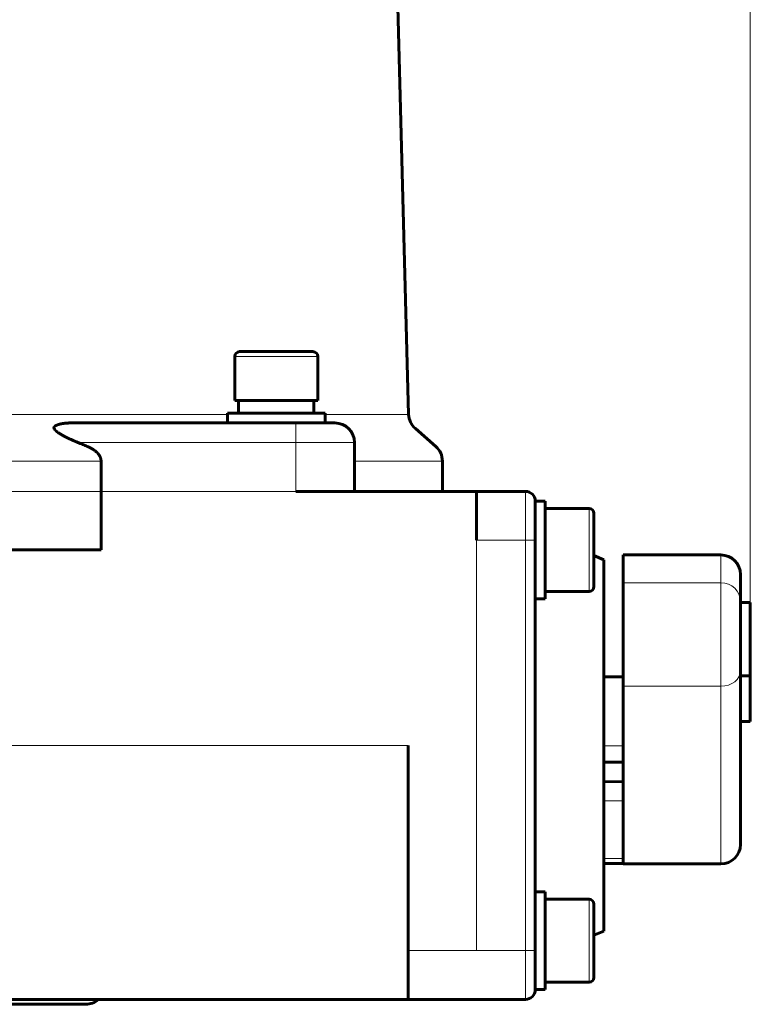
# Model space of a CAD drawing. Header units: millimetres. Extents: x -479 to -8, y -339 to 150.
# Tile 16 of 17: x -83 to -8, y -63 to 37. Entities that reach past the tile are written whole.
import ezdxf

# ---------------------------------------------------------------- set-up
doc = ezdxf.new("R2010")
doc.units = ezdxf.units.MM
doc.linetypes.add('K5LT_BASIC', pattern=[0])
doc.linetypes.add('K5LT_THIN', pattern=[0])
doc.styles.add('KDIMTEXTSTYLE', font='GOST_AU.SHX', dxfattribs={"width": 0.96, "oblique": 15, "height": 5})
doc.styles.add('KTEXTSTYLE', font='GOST_AU.SHX', dxfattribs={"width": 0.96, "height": 5})
doc.dimstyles.new('KDIMSTYLE (1.00)', dxfattribs={"dimtxt": 5, "dimasz": 1, "dimexe": 2, "dimexo": 0, "dimgap": 1, "dimtad": 1, "dimtxsty": 'KDIMTEXTSTYLE', "dimsah": 1, "dimcen": 0, "dimdle": 1, "dimadec": 0, "dimazin": 0, "dimtfac": 0.667, "dimtmove": 0, "dimatfit": 3, "dimfxl": 1, "dimtvp": 1, "dimtolj": 1, "dimtzin": 0, "dimarcsym": 0})

# ---------------------------------------------------------------- blocks, each defined once
blk = doc.blocks.new('D4')
for points in [[(-131.91, 141.57), (-126.91, 142.23), (-127.41, 141.57), (-126.91, 140.92)], [(-7.91, 141.57), (-12.91, 142.23), (-12.41, 141.57), (-12.91, 140.92)]]:
    blk.add_hatch(color=7).paths.add_polyline_path(points)
at = {"color": 7, "linetype": 'K5LT_THIN', "lineweight": 18}
for p, q in [((-131.91, 130.53), (-131.91, 143.57)), ((-7.91, -22.22), (-7.91, 143.57)), ((-131.91, 141.57), (-126.91, 142.23)), ((-126.91, 142.23), (-127.41, 141.57)), ((-12.41, 141.57), (-12.91, 142.23)), ((-12.91, 142.23), (-7.91, 141.57)), ((-126.91, 140.92), (-131.91, 141.57)), ((-7.91, 141.57), (-131.91, 141.57)), ((-127.41, 141.57), (-126.91, 140.92)), ((-7.91, 141.57), (-12.91, 140.92)), ((-12.91, 140.92), (-12.41, 141.57))]:
    blk.add_line(p, q, dxfattribs=at)
blk.add_wipeout([(-74.85, 142.57), (-74.85, 149.71), (-65.36, 149.71), (-65.36, 142.57)])
at = {"color": 7, "insert": (-74.85, 149.11), "char_height": 5, "attachment_point": 1, "style": 'KTEXTSTYLE'}
blk.add_mtext('\\H3.5;\\W0.965;\\Q15;\\Q15;\\H5.00;123', dxfattribs=at)
blk = doc.blocks.new('KDIMARROW_01')
blk.add_hatch(color=0).paths.add_polyline_path([(-5, -0.66), (0, 0), (-5, 0.66), (-4.5, 0)])
at = {"color": 0, "linetype": 'K5LT_THIN', "lineweight": 18}
for p, q in [((-4.5, 0), (-5, 0.66)), ((-5, 0.66), (0, 0)), ((0, 0), (-5, -0.66)), ((-5, -0.66), (-4.5, 0)), ((0, 0), (-1, 0))]:
    blk.add_line(p, q, dxfattribs=at)

msp = doc.modelspace()

# ---------------------------------------------------------------- linework, layer by layer
at = {"color": 150, "linetype": 'K5LT_BASIC', "lineweight": 60, "true_color": 0x0080ff}
for p, q in [((-45.282, 89.377), (-42.864, -2.955)), ((-52.659, 3.468), (-60.159, 3.468)), ((-54.409, 3.468), (-52.659, 3.468)), ((-60.659, 2.968), (-60.659, -1.532)), ((-52.159, 2.968), (-52.159, -1.532)), ((-52.159, -1.532), (-60.659, -1.532)), ((-60.259, -2.832), (-60.259, -1.532)), ((-52.559, -2.832), (-52.559, -1.532)), ((-61.409, -3.832), (-61.409, -2.832)), ((-51.409, -2.832), (-61.409, -2.832)), ((-51.409, -3.832), (-51.409, -2.832)), ((-54.409, -3.832), (-77.392, -3.832)), ((-50.409, -3.832), (-54.409, -3.832)), ((-42.181, -4.409), (-40.093, -6.234)), ((-48.409, -10.832), (-48.409, -5.832)), ((-74.335, -10.832), (-74.335, -7.74)), ((-39.409, -10.832), (-39.409, -7.74)), ((-74.335, -10.832), (-74.335, -16.832)), ((-35.909, -10.832), (-54.409, -10.832)), ((-30.909, -10.832), (-35.909, -10.832)), ((-35.909, -10.832), (-35.909, -15.832)), ((-29.909, -15.832), (-29.909, -11.832)), ((-28.909, -11.832), (-29.909, -11.832)), ((-28.909, -11.832), (-28.909, -21.832)), ((-24.409, -12.582), (-28.909, -12.582)), ((-23.909, -18.999), (-23.909, -13.082)), ((-23.909, -14.734), (-23.909, -13.082)), ((-29.909, -14.832), (-29.909, -13.296)), ((-29.909, -16.832), (-29.909, -15.832)), ((-29.909, -16.832), (-29.909, -15.832)), ((-74.335, -16.832), (-142.482, -16.832)), ((-29.909, -56.832), (-29.909, -16.832)), ((-29.909, -16.832), (-29.909, -16.832)), ((-29.909, -20.536), (-29.909, -16.832)), ((-22.909, -17.832), (-23.909, -17.403)), ((-22.909, -55.832), (-22.909, -17.832)), ((-20.909, -17.345), (-10.909, -17.345)), ((-20.909, -20.182), (-20.909, -17.345)), ((-23.909, -18.93), (-23.909, -20.582)), ((-8.909, -19.345), (-8.909, -22.221)), ((-24.409, -21.082), (-28.909, -21.082)), ((-20.909, -30.781), (-20.909, -20.182)), ((-28.909, -21.832), (-29.909, -21.832)), ((-8.909, -29.185), (-8.909, -22.119)), ((-8.909, -22.221), (-7.909, -22.221)), ((-7.909, -29.701), (-7.909, -22.221)), ((-8.909, -46.966), (-8.909, -29.185)), ((-22.909, -29.832), (-20.909, -29.832)), ((-8.909, -29.701), (-7.909, -29.701)), ((-7.909, -34.378), (-7.909, -29.701)), ((-20.909, -48.901), (-20.909, -30.781)), ((-8.909, -34.378), (-7.909, -34.378)), ((-42.909, -36.832), (-42.909, -57.832)), ((-20.909, -38.549), (-22.909, -38.539)), ((-22.909, -40.539), (-20.909, -40.549)), ((-20.909, -48.934), (-22.909, -48.934)), ((-20.909, -48.934), (-20.909, -48.901)), ((-20.909, -48.966), (-20.909, -48.934)), ((-20.909, -48.966), (-10.909, -48.966)), ((-28.909, -51.832), (-29.909, -51.832)), ((-28.909, -51.832), (-28.909, -59.931)), ((-29.909, -56.832), (-29.909, -53.128)), ((-24.409, -52.582), (-28.909, -52.582)), ((-23.909, -55.963), (-23.909, -53.082)), ((-22.909, -55.832), (-23.909, -56.261)), ((-23.909, -60.582), (-23.909, -55.963)), ((-29.909, -57.832), (-29.909, -56.832)), ((-29.909, -56.832), (-29.909, -56.832)), ((-42.909, -57.832), (-42.909, -62.832)), ((-29.909, -61.832), (-29.909, -57.832)), ((-23.909, -60.582), (-23.909, -59.078)), ((-28.909, -59.931), (-28.909, -61.832)), ((-24.409, -61.082), (-28.909, -61.082)), ((-28.909, -61.832), (-29.909, -61.832)), ((-42.909, -62.832), (-100.838, -62.832)), ((-92.88, -63.332), (-75.909, -63.332)), ((-42.909, -62.832), (-35.909, -62.832)), ((-35.909, -62.832), (-30.909, -62.832))]:
    msp.add_line(p, q, dxfattribs=at)
at = {"color": 7, "linetype": 'K5LT_THIN', "lineweight": 18}
for p, q in [((-60.659, 2.968), (-52.159, 2.968)), ((-155.409, -2.955), (-61.409, -2.955)), ((-51.409, -2.955), (-42.864, -2.955)), ((-54.409, -3.832), (-54.409, -5.832)), ((-76.716, -5.832), (-54.409, -5.832)), ((-54.409, -10.832), (-54.409, -5.832)), ((-54.409, -5.832), (-48.409, -5.832)), ((-142.482, -7.74), (-74.335, -7.74)), ((-48.409, -7.74), (-39.409, -7.74)), ((-142.482, -10.832), (-74.335, -10.832)), ((-54.409, -10.832), (-74.335, -10.832)), ((-30.909, -10.832), (-30.909, -15.832)), ((-24.409, -12.582), (-24.409, -19.287)), ((-35.909, -15.832), (-30.909, -15.832)), ((-35.909, -15.832), (-35.909, -57.832)), ((-29.909, -15.832), (-30.909, -15.832)), ((-30.909, -15.832), (-30.909, -57.832)), ((-10.909, -17.345), (-10.909, -20.182)), ((-24.409, -19.287), (-24.409, -21.082)), ((-20.909, -20.182), (-10.909, -20.182)), ((-10.909, -20.182), (-10.909, -30.781)), ((-20.909, -30.781), (-10.909, -30.781)), ((-10.909, -30.781), (-10.909, -48.966)), ((-42.909, -36.832), (-93.621, -36.832)), ((-20.909, -36.877), (-22.909, -36.877)), ((-22.909, -38.443), (-20.909, -38.443)), ((-22.909, -42.512), (-20.909, -42.512)), ((-20.909, -48.407), (-22.909, -48.407)), ((-22.909, -48.901), (-20.909, -48.901)), ((-20.909, -48.934), (-22.909, -48.934)), ((-24.409, -52.582), (-24.409, -55.847)), ((-24.409, -55.847), (-24.409, -60.966)), ((-35.909, -57.832), (-42.909, -57.832)), ((-30.909, -57.832), (-35.909, -57.832)), ((-30.909, -57.832), (-29.909, -57.832)), ((-30.909, -57.832), (-30.909, -62.832)), ((-24.409, -60.966), (-24.409, -61.082))]:
    msp.add_line(p, q, dxfattribs=at)
at = {"color": 150, "linetype": 'K5LT_BASIC', "lineweight": 60, "true_color": 0x0080ff}
for centre, radius, start, end in [((-60.159, 2.968), 0.5, 90, 180), ((-52.659, 2.968), 0.5, 0, 90), ((-40.865, -2.903), 2, 181.5, 228.84471), ((-50.409, -5.832), 2, 0, 90), ((-41.409, -7.74), 2, 0, 48.84471), ((-30.909, -11.832), 1, 0, 90), ((-24.409, -13.082), 0.5, 0, 90), ((-10.909, -19.345), 2, 0, 90), ((-24.409, -20.582), 0.5, 270, 0), ((-10.909, -46.966), 2, 270, 0), ((-24.409, -53.082), 0.5, 0, 90), ((-24.409, -60.582), 0.5, 270, 0), ((-30.909, -61.832), 1, 270, 0), ((-75.909, -61.332), 2, 270, 311.40962)]:
    msp.add_arc(centre, radius, start, end, dxfattribs=at)
at = {"color": 7, "linetype": 'K5LT_THIN', "lineweight": 18}
for centre, major_axis, ratio, start_param, end_param in [((-10.909, -22.119), (-2, 0), 0.9684696, 3.1415927, 4.712389), ((-10.909, -29.185), (2, 0), 0.7979437, 4.712389, 6.2831853)]:
    msp.add_ellipse(centre, major_axis=major_axis, ratio=ratio, start_param=start_param, end_param=end_param, dxfattribs=at)
at = {"color": 150, "linetype": 'K5LT_BASIC', "lineweight": 60, "true_color": 0x0080ff}
for points, knots in [([(-79.132, -4.409), (-79.133, -4.408), (-79.134, -4.405), (-79.136, -4.402), (-79.138, -4.396), (-79.141, -4.389), (-79.145, -4.379), (-79.149, -4.365), (-79.152, -4.351), (-79.153, -4.34), (-79.153, -4.332), (-79.153, -4.326), (-79.153, -4.32), (-79.152, -4.31), (-79.149, -4.297), (-79.144, -4.279), (-79.136, -4.259), (-79.125, -4.241), (-79.115, -4.226), (-79.104, -4.212), (-79.091, -4.197), (-79.074, -4.181), (-79.054, -4.163), (-79.036, -4.149), (-79.02, -4.138), (-79.008, -4.13), (-78.997, -4.123), (-78.987, -4.116), (-78.976, -4.11), (-78.966, -4.104), (-78.955, -4.098), (-78.945, -4.092), (-78.933, -4.086), (-78.921, -4.08), (-78.909, -4.074), (-78.895, -4.067), (-78.88, -4.061), (-78.864, -4.054), (-78.847, -4.046), (-78.83, -4.039), (-78.81, -4.032), (-78.789, -4.024), (-78.767, -4.015), (-78.738, -4.005), (-78.703, -3.994), (-78.661, -3.981), (-78.619, -3.969), (-78.577, -3.958), (-78.536, -3.948), (-78.492, -3.938), (-78.446, -3.928), (-78.397, -3.918), (-78.341, -3.907), (-78.277, -3.897), (-78.206, -3.886), (-78.138, -3.877), (-78.077, -3.869), (-78.021, -3.863), (-77.965, -3.857), (-77.903, -3.852), (-77.834, -3.847), (-77.758, -3.842), (-77.688, -3.838), (-77.624, -3.836), (-77.566, -3.834), (-77.508, -3.833), (-77.45, -3.832), (-77.411, -3.832), (-77.392, -3.832)], [0, 0, 0, 0, 0.0028366, 0.0060007, 0.0094907, 0.0152071, 0.0238611, 0.0353591, 0.0477062, 0.0578812, 0.0637504, 0.0659392, 0.0721959, 0.0787228, 0.0900167, 0.1057791, 0.126023, 0.1431632, 0.1571921, 0.1693733, 0.1827564, 0.2027182, 0.2219157, 0.2404439, 0.2518256, 0.2620216, 0.2708015, 0.2793348, 0.2875629, 0.2957032, 0.3038568, 0.3121112, 0.3207889, 0.3297619, 0.3393998, 0.3493985, 0.3601286, 0.3712746, 0.3829148, 0.3946336, 0.4070671, 0.4201055, 0.4342653, 0.448929, 0.4710365, 0.494494, 0.5192944, 0.5391932, 0.5598004, 0.5814325, 0.6033818, 0.6258867, 0.6486284, 0.6790767, 0.7091557, 0.7388815, 0.7606413, 0.7822523, 0.8033969, 0.8242326, 0.8513762, 0.8782074, 0.9047066, 0.924112, 0.9434005, 0.9624784, 0.9813757, 1, 1, 1, 1]), ([(-76.716, -5.832), (-76.757, -5.815), (-76.817, -5.791), (-76.902, -5.755), (-76.957, -5.732), (-77.005, -5.712), (-77.045, -5.695), (-77.094, -5.673), (-77.148, -5.65), (-77.214, -5.621), (-77.278, -5.593), (-77.36, -5.557), (-77.43, -5.525), (-77.504, -5.491), (-77.564, -5.463), (-77.625, -5.434), (-77.688, -5.404), (-77.752, -5.373), (-77.817, -5.341), (-77.882, -5.309), (-77.946, -5.276), (-78.01, -5.243), (-78.073, -5.21), (-78.135, -5.177), (-78.196, -5.144), (-78.255, -5.111), (-78.313, -5.078), (-78.369, -5.045), (-78.423, -5.013), (-78.474, -4.982), (-78.523, -4.951), (-78.569, -4.922), (-78.612, -4.894), (-78.655, -4.864), (-78.7, -4.833), (-78.744, -4.801), (-78.784, -4.771), (-78.819, -4.744), (-78.851, -4.719), (-78.877, -4.697), (-78.899, -4.678), (-78.918, -4.661), (-78.937, -4.644), (-78.958, -4.624), (-78.981, -4.602), (-79.004, -4.578), (-79.024, -4.558), (-79.039, -4.541), (-79.05, -4.528), (-79.059, -4.516), (-79.069, -4.504), (-79.08, -4.49), (-79.093, -4.472), (-79.106, -4.454), (-79.115, -4.438), (-79.122, -4.427), (-79.128, -4.417), (-79.131, -4.412), (-79.132, -4.409)], [0, 0, 0, 0, 0.0437612, 0.063875, 0.0909229, 0.1013604, 0.1147103, 0.1331852, 0.153161, 0.1710566, 0.2025707, 0.2201502, 0.257196, 0.2771444, 0.2983841, 0.3200683, 0.3426477, 0.3656684, 0.3892638, 0.4129413, 0.4366584, 0.4603239, 0.4839876, 0.5076663, 0.5311486, 0.5544178, 0.5773873, 0.6002782, 0.6225393, 0.6442603, 0.6649931, 0.6852962, 0.7043494, 0.7225919, 0.7451007, 0.7663887, 0.786433, 0.8037647, 0.8200032, 0.8351608, 0.8455333, 0.8558095, 0.8664969, 0.8776757, 0.8925454, 0.9067364, 0.9202753, 0.9288231, 0.9362294, 0.9423145, 0.9482205, 0.9564578, 0.9669881, 0.9776213, 0.9858262, 0.9911807, 0.9959057, 1, 1, 1, 1]), ([(-75.742, -6.234), (-75.684, -6.259), (-75.598, -6.297), (-75.487, -6.35), (-75.411, -6.389), (-75.34, -6.428), (-75.27, -6.468), (-75.209, -6.505), (-75.15, -6.542), (-75.098, -6.576), (-75.042, -6.615), (-74.987, -6.656), (-74.933, -6.698), (-74.88, -6.741), (-74.83, -6.784), (-74.783, -6.828), (-74.743, -6.868), (-74.714, -6.897), (-74.688, -6.926), (-74.659, -6.957), (-74.625, -6.998), (-74.594, -7.037), (-74.573, -7.065), (-74.556, -7.09), (-74.541, -7.112), (-74.52, -7.143), (-74.502, -7.172), (-74.49, -7.194), (-74.477, -7.217), (-74.467, -7.235), (-74.455, -7.258), (-74.445, -7.279), (-74.435, -7.3), (-74.425, -7.322), (-74.415, -7.346), (-74.403, -7.375), (-74.396, -7.395), (-74.39, -7.414), (-74.383, -7.433), (-74.376, -7.458), (-74.371, -7.476), (-74.367, -7.492), (-74.363, -7.508), (-74.359, -7.524), (-74.356, -7.539), (-74.353, -7.554), (-74.349, -7.574), (-74.347, -7.592), (-74.345, -7.606), (-74.343, -7.619), (-74.341, -7.635), (-74.339, -7.653), (-74.338, -7.67), (-74.337, -7.686), (-74.336, -7.7), (-74.336, -7.714), (-74.336, -7.727), (-74.335, -7.736), (-74.335, -7.74)], [0, 0, 0, 0, 0.0906907, 0.1327243, 0.1714679, 0.2082559, 0.2421985, 0.2812946, 0.3052779, 0.3357474, 0.3664387, 0.3974774, 0.4284341, 0.4593856, 0.4898149, 0.5197233, 0.5483789, 0.567852, 0.5763531, 0.6026303, 0.6278201, 0.6508936, 0.6728386, 0.6766667, 0.6926129, 0.7110641, 0.7285635, 0.7395953, 0.7464516, 0.7644856, 0.7681504, 0.7822739, 0.7958962, 0.7993214, 0.8159935, 0.8311502, 0.8415296, 0.8450612, 0.8574793, 0.8694526, 0.880705, 0.8829996, 0.8918815, 0.9026967, 0.9055086, 0.913441, 0.9235472, 0.9333351, 0.9377154, 0.9425549, 0.9515847, 0.9599396, 0.9677648, 0.9748293, 0.9816081, 0.9879393, 0.9940654, 1, 1, 1, 1])]:
    msp.add_open_spline(points, degree=3, knots=knots, dxfattribs=at)
msp.add_open_spline([(-75.742, -6.234), (-75.905, -6.166), (-76.231, -6.031), (-76.554, -5.898), (-76.716, -5.832)], degree=3, dxfattribs=at)

# ---------------------------------------------------------------- next in the draw order: dimensions: what is measured, and where the dimension line sits
at = {"color": 7}
dim = msp.add_linear_dim(base=(-7.909, 141.575), p1=(-131.909, 130.534), p2=(-7.909, -22.221), text='\\H5.0;\\W0.965;\\Q15;\\H5.0;\\W0.965;\\Q15;\\Q15;123', dimstyle='KDIMSTYLE (1.00)', override={"dimexo": 0, "dimblk1": 'KDIMARROW_01', "dimblk2": 'KDIMARROW_01', "dimse1": 0, "dimse2": 0, "dimclrt": 7, "dimtolj": 1}, dxfattribs=at)
dim.commit()
dim.dimension.update_dxf_attribs({"geometry": 'D4', "text_midpoint": (-69.909, 141.575), "dimtype": 160})

doc.saveas('drawing.dxf')
